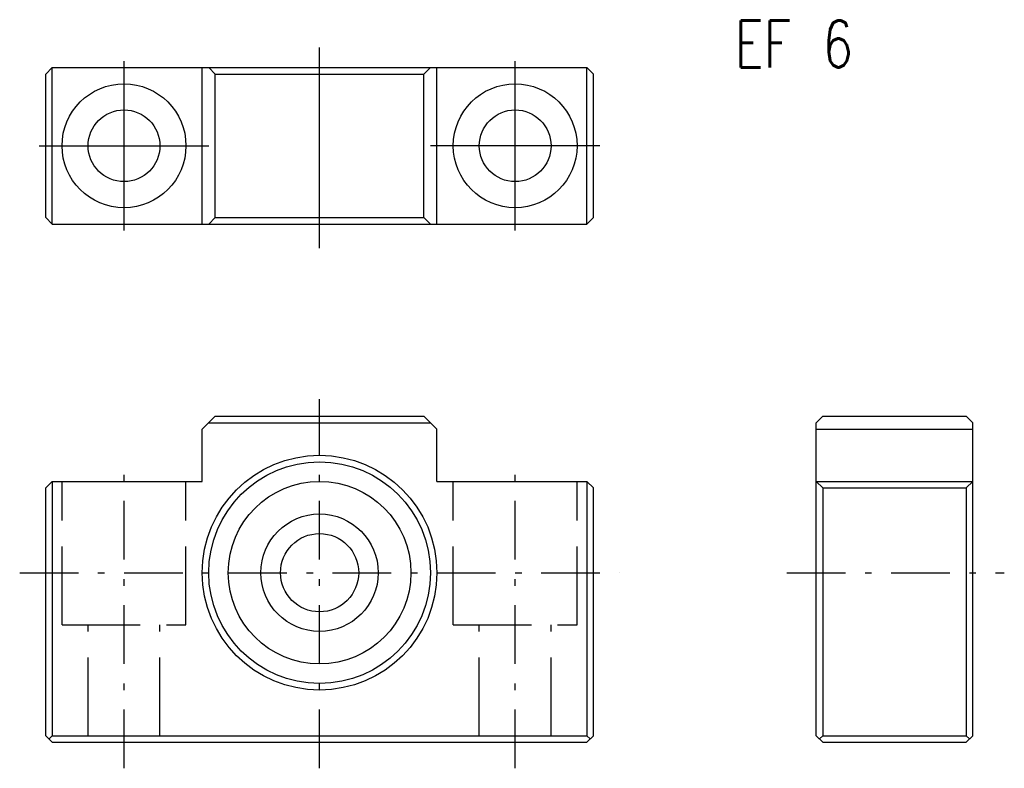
# Model space of a CAD drawing. Extents: x -23 to 52.5, y -15 to 42.4.
import ezdxf

# ---------------------------------------------------------------- set-up
doc = ezdxf.new("R2010")
doc.units = 0
doc.header["$MEASUREMENT"] = 0
for name, pattern in [('CENTER', [8, 4.5, -1.5, 0.5, -1.5]), ('L_DASH', [8, 6, -2]), ('SOLID', [0])]:
    doc.linetypes.add(name, pattern=pattern)
doc.layers.get('0').update_dxf_attribs({"linetype": 'SOLID'})
doc.styles.get("Standard").update_dxf_attribs({"font": 'txt.shx'})

msp = doc.modelspace()

# ---------------------------------------------------------------- linework, layer by layer
at = {"color": 7, "linetype": 'SOLID'}
for p, q in [((0, 24.88151), (0, 40.255493)), ((-20.500061, 38.7304), (-21.000061, 38.230389)), ((-20.500002, 38.730339), (20.5, 38.730339)), ((-20.500002, 26.730341), (-20.500002, 38.730339)), ((-15.000002, 26.230341), (-15.000002, 39.230339)), ((-9.000002, 26.730341), (-9.000002, 38.730339)), ((-7.999996, 38.23035), (-8.500046, 38.730389)), ((7.999966, 38.230301), (8.500047, 38.730385)), ((9, 26.730341), (9, 38.730339)), ((15, 26.230341), (15, 39.230339)), ((20.499992, 38.730354), (21.000027, 38.230324)), ((20.5, 26.730341), (20.5, 38.730339)), ((-21.000002, 27.230341), (-21.000002, 38.230324)), ((-8.000002, 27.230379), (-8.000002, 38.230347)), ((-8.000002, 38.230347), (8, 38.230347)), ((8, 27.230379), (8, 38.230347)), ((21, 27.230341), (21, 38.230339)), ((-21.500002, 32.730339), (-8.500002, 32.730339)), ((21.5, 32.730339), (8.5, 32.730339)), ((-21.000021, 27.230368), (-20.499989, 26.730335)), ((-7.999994, 27.230373), (-8.500041, 26.730337)), ((-8.000002, 27.230379), (8, 27.230379)), ((7.999965, 27.230423), (8.500045, 26.730341)), ((21.000011, 27.230331), (20.500061, 26.730333)), ((-20.500002, 26.730341), (20.5, 26.730341)), ((-7.999995, 11.999993), (-8.999991, 11.000019)), ((-8.500067, 11.499933), (8.500071, 11.499933)), ((-8.000002, 12.000002), (8, 12.000002)), ((7.999966, 12.000042), (8.999943, 11.00006)), ((38.091576, -12.5), (38.091576, 11.499979)), ((38.591618, 11.999953), (38.091621, 11.499936)), ((38.591576, 12.000002), (49.591576, 12.000002)), ((49.591576, 11.999998), (50.091576, 11.499997)), ((50.091576, -12.5), (50.091576, 11.500002)), ((-9.000002, 7), (-9.000002, 11.000025)), ((9, 7), (9, 10.999994)), ((38.091576, 11.000059), (50.091576, 11.000059)), ((-20.499977, 6.999974), (-20.999975, 6.500059)), ((-20.500002, 7), (-9.000002, 7)), ((-20.500002, 7), (-20.500002, -12.5)), ((9, 7), (20.5, 7)), ((20.499939, 7), (20.499939, -12.5)), ((20.49999, 7.000003), (20.999937, 6.500058)), ((38.091576, 7), (50.091576, 7)), ((38.091621, 7), (38.591568, 6.500055)), ((50.091511, 7.000001), (49.59156, 6.500056)), ((-21.000002, -12.5), (-21.000002, 6.500084)), ((21, -12.5), (21, 6.5)), ((38.591568, 6.500055), (49.59156, 6.500055)), ((38.591568, 6.500055), (38.591568, -12.499983)), ((49.59156, 6.500055), (49.59156, -12.499983)), ((-21.000008, -12.500003), (-20.500061, -12.999949)), ((-20.499939, -12.500001), (-20.749949, -12.750009)), ((-20.500002, -12.5), (20.499939, -12.5)), ((20.499939, -12.500001), (20.749949, -12.750009)), ((20.999992, -12.499984), (20.49995, -12.999986)), ((38.091576, -12.499999), (38.591576, -12.999997)), ((38.591568, -12.499985), (38.341557, -12.749977)), ((38.591568, -12.499983), (49.59156, -12.499983)), ((49.591564, -12.499984), (49.841576, -12.749977)), ((50.091576, -12.499997), (49.591568, -13.000002)), ((-20.500002, -13), (20.499939, -13)), ((38.591583, -13), (49.591576, -13))]:
    msp.add_line(p, q, dxfattribs=at)
at = {"color": 7, "linetype": 'CENTER'}
for p, q in [((0, -15), (0, 13.307917)), ((-15.000002, -15), (-15.000002, 8.879309)), ((15, -15), (15, 8.879309)), ((-23.000002, 0), (23, 0)), ((35.832787, 0), (52.513824, 0))]:
    msp.add_line(p, q, dxfattribs=at)
at = {"color": 7, "linetype": 'L_DASH'}
for p, q in [((-19.750002, -4), (-19.750002, 7)), ((-10.250002, -4), (-10.250002, 7)), ((10.25, -4), (10.25, 7)), ((19.75, -4), (19.75, 7)), ((-19.750002, -4), (-10.250002, -4)), ((-17.750002, -12.5), (-17.750002, -4)), ((-12.250002, -12.5), (-12.250002, -4)), ((10.25, -4), (19.75, -4)), ((12.25, -12.5), (12.25, -4)), ((17.75, -12.5), (17.75, -4))]:
    msp.add_line(p, q, dxfattribs=at)
at = {"color": 7, "linetype": 'SOLID'}
for centre, radius in [((-15.000002, 32.730339), 4.75), ((15, 32.730339), 4.75), ((-15.000002, 32.730339), 2.75), ((15, 32.730339), 2.75), ((0, 0), 9), ((0, 0), 8.5), ((0, 0), 7.000015), ((0, 0), 4.500015), ((0, 0), 3.000015)]:
    msp.add_circle(centre, radius, dxfattribs=at)

# ---------------------------------------------------------------- texts
at = {"color": 7, "linetype": 'SOLID', "width": 0.754777}
msp.add_text('EF 6', height=3.6, dxfattribs=at).set_placement((31.847748, 38.73452))

doc.saveas('drawing.dxf')
